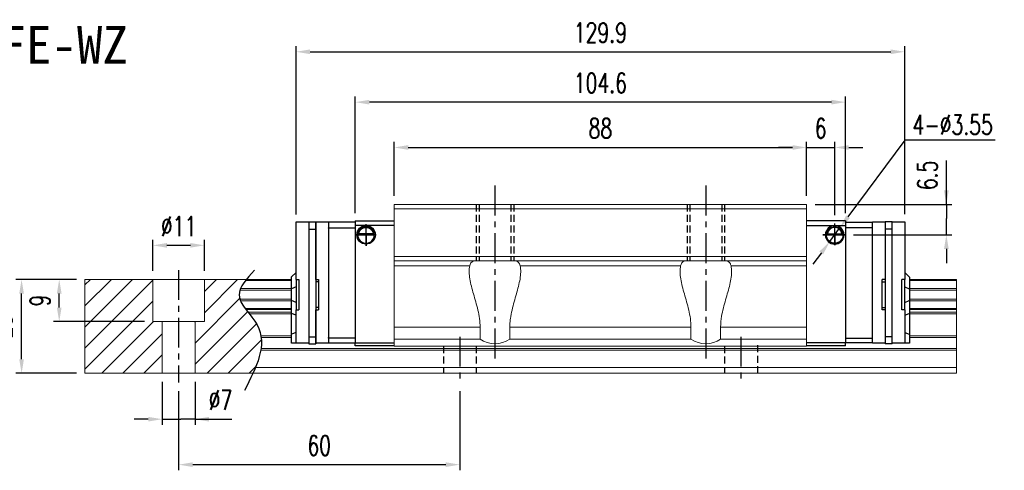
# Model space of a CAD drawing. Header units: millimetres. Extents: x 369 to 729, y 90 to 388.
# Tile 3 of 3: x 519 to 729, y 90 to 186. Entities that reach past the tile are written whole.
import ezdxf
from ezdxf.enums import TextEntityAlignment as Align

# ---------------------------------------------------------------- set-up
doc = ezdxf.new("R2010")
doc.units = ezdxf.units.MM
doc.header["$PDSIZE"] = -1
doc.linetypes.add('CENTER', pattern=[10.16, 6.35, -1.27, 1.27, -1.27])
doc.linetypes.add('DASHED', pattern=[0.75, 0.5, -0.25])
for name, color, linetype in [('2', 7, 'Continuous'), ('CHA', 2, 'Continuous'), ('CL', 1, 'CENTER'), ('DIM', 4, 'Continuous'), ('HID', 2, 'DASHED'), ('OUT', 3, 'Continuous')]:
    doc.layers.add(name, color=color, linetype=linetype)
doc.styles.add('DIM-7', font='SIMPLEX.shx', dxfattribs={"width": 0.7, "bigfont": 'chineset.shx'})
doc.styles.add('T', font='kaiu.ttf')
doc.dimstyles.new('CNS', dxfattribs={"dimtxt": 3.5, "dimasz": 2.5, "dimexe": 1, "dimexo": 1.5, "dimgap": 0.09, "dimtad": 0, "dimdsep": 46, "dimtxsty": 'DIM-7', "dimcen": 0.09, "dimclrd": 1, "dimclre": 1, "dimclrt": 4, "dimadec": 0, "dimazin": 0, "dimtfac": 1, "dimtix": 1, "dimtmove": 2, "dimatfit": 3, "dimfxl": 1, "dimtvp": 0.971429, "dimtolj": 1, "dimarcsym": 0})
doc.dimstyles.new('CNSx1 (指線專用)', dxfattribs={"dimscale": 0.8, "dimtxt": 3.5, "dimasz": 2.5, "dimexe": 1, "dimexo": 1.5, "dimgap": 1, "dimtad": 1, "dimtih": 1, "dimtoh": 1, "dimdsep": 46, "dimtxsty": 'DIM-7', "dimcen": 0.09, "dimclrd": 256, "dimclre": 256, "dimclrt": 4, "dimadec": 0, "dimazin": 0, "dimtfac": 1, "dimtix": 1, "dimtmove": 1, "dimatfit": 3, "dimfxl": 1, "dimtvp": 0.971429, "dimtolj": 1, "dimarcsym": 0})

# ---------------------------------------------------------------- blocks, each defined once
blk = doc.blocks.new('*D7')
at = {"layer": 'DEFPOINTS', "color": 0}
for p in [(590.7, 168.24), (590.7, 142.75), (695.3, 142.75)]:
    blk.add_point(p, dxfattribs=at)
at = {"layer": 'DIM', "color": 7, "lineweight": -2}
for p, q in [((590.7, 144.55), (590.7, 169.44)), ((692.3, 168.24), (593.7, 168.24)), ((695.3, 144.55), (695.3, 169.44))]:
    blk.add_line(p, q, dxfattribs=at)
at = {"layer": 'DIM', "color": 7}
for points in [[(593.7, 168.74), (593.7, 167.74), (590.7, 168.24)], [(692.3, 168.74), (692.3, 167.74), (695.3, 168.24)]]:
    blk.add_solid(points, dxfattribs=at)
at = {"layer": 'DIM', "color": 7, "insert": (643, 172.32), "char_height": 4.2, "attachment_point": 5, "style": 'DIM-7'}
blk.add_mtext('\\A1;104.6', dxfattribs=at)
blk = doc.blocks.new('*D9')
at = {"layer": 'DEFPOINTS', "color": 0}
for p in [(687, 146.45), (695.19, 139.95), (716.83, 139.95)]:
    blk.add_point(p, dxfattribs=at)
at = {"layer": 'DIM', "color": 7, "lineweight": -2}
for p, q in [((716.83, 146.45), (716.83, 155.83)), ((716.83, 149.45), (716.83, 152.45)), ((688.8, 146.45), (718.03, 146.45)), ((716.83, 146.45), (716.83, 143.45)), ((716.83, 142.95), (716.83, 143.45)), ((716.83, 139.95), (716.83, 142.95)), ((696.99, 139.95), (718.03, 139.95)), ((716.83, 136.95), (716.83, 133.95))]:
    blk.add_line(p, q, dxfattribs=at)
at = {"layer": 'DIM', "color": 7}
for points in [[(716.33, 149.45), (717.33, 149.45), (716.83, 146.45)], [(716.33, 136.95), (717.33, 136.95), (716.83, 139.95)]]:
    blk.add_solid(points, dxfattribs=at)
at = {"layer": 'DIM', "color": 7, "insert": (712.75, 152.64), "char_height": 4.2, "attachment_point": 5, "rotation": 90, "style": 'DIM-7'}
blk.add_mtext('\\A1;6.5', dxfattribs=at)
blk = doc.blocks.new('*D10')
at = {"layer": 'DEFPOINTS', "color": 0}
for p in [(549.5, 110.45), (556.5, 110.45), (556.5, 100.66)]:
    blk.add_point(p, dxfattribs=at)
at = {"layer": 'DIM', "color": 7, "lineweight": -2}
for p, q in [((549.5, 108.65), (549.5, 99.46)), ((556.5, 108.65), (556.5, 99.46)), ((546.5, 100.66), (543.5, 100.66)), ((549.5, 100.66), (552.5, 100.66)), ((552.5, 100.66), (553.5, 100.66)), ((556.5, 100.66), (553.5, 100.66)), ((556.5, 100.66), (564.34, 100.66)), ((559.5, 100.66), (562.5, 100.66))]:
    blk.add_line(p, q, dxfattribs=at)
at = {"layer": 'DIM', "color": 7}
for points in [[(546.5, 101.16), (546.5, 100.16), (549.5, 100.66)], [(559.5, 101.16), (559.5, 100.16), (556.5, 100.66)]]:
    blk.add_solid(points, dxfattribs=at)
at = {"layer": 'DIM', "color": 7, "insert": (561.92, 104.74), "char_height": 4.2, "attachment_point": 5, "style": 'DIM-7'}
blk.add_mtext('\\A1;%%C7', dxfattribs=at)
blk = doc.blocks.new('*D11')
at = {"layer": 'DEFPOINTS', "color": 0}
for p in [(547.5, 137.72), (547.5, 130.45), (558.5, 130.45)]:
    blk.add_point(p, dxfattribs=at)
at = {"layer": 'DIM', "color": 7, "lineweight": -2}
for p, q in [((547.5, 132.25), (547.5, 138.92)), ((558.5, 132.25), (558.5, 138.92)), ((555.5, 137.72), (550.5, 137.72))]:
    blk.add_line(p, q, dxfattribs=at)
at = {"layer": 'DIM', "color": 7}
for points in [[(550.5, 138.22), (550.5, 137.22), (547.5, 137.72)], [(555.5, 138.22), (555.5, 137.22), (558.5, 137.72)]]:
    blk.add_solid(points, dxfattribs=at)
at = {"layer": 'DIM', "color": 7, "insert": (553, 141.8), "char_height": 4.2, "attachment_point": 5, "style": 'DIM-7'}
blk.add_mtext('\\A1;%%C11', dxfattribs=at)
blk = doc.blocks.new('*D2')
at = {"layer": 'DEFPOINTS', "color": 0}
for p in [(527.52, 130.45), (533, 130.45), (547.5, 121.45)]:
    blk.add_point(p, dxfattribs=at)
at = {"layer": 'DIM', "color": 7, "lineweight": -2}
for p, q in [((531.2, 130.45), (526.32, 130.45)), ((527.52, 124.45), (527.52, 127.45)), ((545.7, 121.45), (526.32, 121.45))]:
    blk.add_line(p, q, dxfattribs=at)
at = {"layer": 'DIM', "color": 7}
for points in [[(527.02, 127.45), (528.02, 127.45), (527.52, 130.45)], [(527.02, 124.45), (528.02, 124.45), (527.52, 121.45)]]:
    blk.add_solid(points, dxfattribs=at)
at = {"layer": 'DIM', "color": 7, "insert": (523.44, 125.95), "char_height": 4.2, "attachment_point": 5, "rotation": 90, "style": 'DIM-7'}
blk.add_mtext('\\A1;9', dxfattribs=at)
blk = doc.blocks.new('*D3')
at = {"layer": 'DEFPOINTS', "color": 0}
for p in [(553, 108.45), (613, 108.45), (613, 90.97)]:
    blk.add_point(p, dxfattribs=at)
at = {"layer": 'DIM', "color": 7, "lineweight": -2}
for p, q in [((553, 106.65), (553, 89.77)), ((613, 106.65), (613, 89.77)), ((556, 90.97), (610, 90.97))]:
    blk.add_line(p, q, dxfattribs=at)
at = {"layer": 'DIM', "color": 7}
for points in [[(556, 91.47), (556, 90.47), (553, 90.97)], [(610, 91.47), (610, 90.47), (613, 90.97)]]:
    blk.add_solid(points, dxfattribs=at)
at = {"layer": 'DIM', "color": 7, "insert": (583, 95.05), "char_height": 4.2, "attachment_point": 5, "style": 'DIM-7'}
blk.add_mtext('\\A1;60', dxfattribs=at)
blk = doc.blocks.new('*D4')
at = {"layer": 'DEFPOINTS', "color": 0}
for p in [(519.49, 130.45), (533, 130.45), (533, 110.45)]:
    blk.add_point(p, dxfattribs=at)
at = {"layer": 'DIM', "color": 7, "lineweight": -2}
for p, q in [((531.2, 130.45), (518.29, 130.45)), ((519.49, 113.45), (519.49, 127.45)), ((531.2, 110.45), (518.29, 110.45))]:
    blk.add_line(p, q, dxfattribs=at)
at = {"layer": 'DIM', "color": 7}
for points in [[(518.99, 127.45), (519.99, 127.45), (519.49, 130.45)], [(518.99, 113.45), (519.99, 113.45), (519.49, 110.45)]]:
    blk.add_solid(points, dxfattribs=at)
at = {"layer": 'DIM', "color": 7, "insert": (515.41, 120.45), "char_height": 4.2, "attachment_point": 5, "rotation": 90, "style": 'DIM-7'}
blk.add_mtext('\\A1;20', dxfattribs=at)
blk = doc.blocks.new('*D18')
at = {"layer": 'DEFPOINTS', "color": 0}
for p in [(707.95, 178.98), (578.05, 142.5), (707.95, 142.55)]:
    blk.add_point(p, dxfattribs=at)
at = {"layer": 'DIM', "color": 7, "lineweight": -2}
for p, q in [((578.05, 144.3), (578.05, 180.18)), ((581.05, 178.98), (704.95, 178.98)), ((707.95, 144.35), (707.95, 180.18))]:
    blk.add_line(p, q, dxfattribs=at)
at = {"layer": 'DIM', "color": 7}
for points in [[(581.05, 179.48), (581.05, 178.48), (578.05, 178.98)], [(704.95, 179.48), (704.95, 178.48), (707.95, 178.98)]]:
    blk.add_solid(points, dxfattribs=at)
at = {"layer": 'DIM', "color": 7, "insert": (643, 183.06), "char_height": 4.2, "attachment_point": 5, "style": 'DIM-7'}
blk.add_mtext('\\A1;129.9', dxfattribs=at)
blk = doc.blocks.new('*D65')
at = {"layer": 'DEFPOINTS', "color": 0}
for p in [(687, 158.58), (599, 146.45), (687, 146.45)]:
    blk.add_point(p, dxfattribs=at)
at = {"layer": 'DIM', "color": 7, "lineweight": -2}
for p, q in [((599, 148.25), (599, 159.78)), ((687, 148.25), (687, 159.78)), ((602, 158.58), (684, 158.58))]:
    blk.add_line(p, q, dxfattribs=at)
at = {"layer": 'DIM', "color": 7}
for points in [[(602, 159.08), (602, 158.08), (599, 158.58)], [(684, 159.08), (684, 158.08), (687, 158.58)]]:
    blk.add_solid(points, dxfattribs=at)
at = {"layer": 'DIM', "color": 7, "insert": (643, 162.66), "char_height": 4.2, "attachment_point": 5, "style": 'DIM-7'}
blk.add_mtext('\\A1;88', dxfattribs=at)
blk = doc.blocks.new('*D66')
at = {"layer": 'DEFPOINTS', "color": 0}
for p in [(693, 158.58), (687, 146.45), (693, 142.34)]:
    blk.add_point(p, dxfattribs=at)
at = {"layer": 'DIM', "color": 7, "lineweight": -2}
for p, q in [((687, 148.25), (687, 159.78)), ((693, 144.14), (693, 159.78)), ((684, 158.58), (681, 158.58)), ((687, 158.58), (693, 158.58)), ((696, 158.58), (699, 158.58))]:
    blk.add_line(p, q, dxfattribs=at)
at = {"layer": 'DIM', "color": 7}
for points in [[(684, 159.08), (684, 158.08), (687, 158.58)], [(696, 159.08), (696, 158.08), (693, 158.58)]]:
    blk.add_solid(points, dxfattribs=at)
at = {"layer": 'DIM', "color": 7, "insert": (690, 162.66), "char_height": 4.2, "attachment_point": 5, "style": 'DIM-7'}
blk.add_mtext('\\A1;6', dxfattribs=at)
blk = doc.blocks.new('*D85')
at = {"layer": 'DEFPOINTS', "color": 0}
for p in [(694.06, 141.38), (691.94, 138.53)]:
    blk.add_point(p, dxfattribs=at)
at = {"layer": 'DIM', "color": 0, "lineweight": -2}
for p, q in [((707.95, 160.13), (695.84, 143.79)), ((727.21, 160.13), (707.95, 160.13)), ((691.94, 138.53), (694.06, 141.38)), ((690.16, 136.12), (688.37, 133.71))]:
    blk.add_line(p, q, dxfattribs=at)
at = {"layer": 'DIM', "color": 0}
for points in [[(695.44, 144.09), (696.24, 143.49), (694.06, 141.38)], [(689.75, 136.41), (690.56, 135.82), (691.94, 138.53)]]:
    blk.add_solid(points, dxfattribs=at)
at = {"layer": 'DIM', "color": 0, "insert": (718.18, 163.43), "char_height": 4.2, "attachment_point": 5, "style": 'DIM-7'}
blk.add_mtext('\\A1;4-∅3.55', dxfattribs=at)

msp = doc.modelspace()

# ---------------------------------------------------------------- linework, layer by layer
at = {"layer": '2', "color": 0, "linetype": 'Continuous'}
for p, q in [((590.701, 142.952), (598.999, 142.952)), ((590.701, 142.952), (590.701, 141.952)), ((695.299, 142.952), (687, 142.952)), ((695.299, 142.952), (695.299, 141.952)), ((578.051, 142.556), (578.051, 142.702)), ((578.051, 142.702), (580.751, 142.702)), ((578.051, 141.349), (578.051, 142.556)), ((578.051, 140.995), (578.051, 141.349)), ((578.051, 130.452), (578.051, 140.995)), ((580.751, 142.702), (582.251, 142.702)), ((580.751, 142.702), (580.751, 116.702)), ((580.751, 141.202), (582.251, 141.202)), ((582.251, 142.702), (582.251, 141.202)), ((582.251, 142.556), (582.251, 142.702)), ((582.251, 142.702), (584.951, 142.702)), ((582.251, 141.349), (582.251, 142.556)), ((582.251, 140.995), (582.251, 141.349)), ((582.251, 141.202), (582.251, 118.202)), ((582.251, 130.452), (582.251, 140.995)), ((584.951, 142.702), (584.951, 142.556)), ((584.951, 142.652), (584.951, 141.452)), ((590.701, 142.652), (584.951, 142.652)), ((584.951, 142.556), (584.951, 141.349)), ((584.951, 141.349), (584.951, 141.452)), ((584.951, 141.452), (590.701, 141.452)), ((584.951, 141.349), (584.951, 140.995)), ((584.951, 140.995), (584.951, 118.41)), ((590.701, 141.952), (590.701, 116.952)), ((599.001, 141.952), (590.701, 141.952)), ((686.999, 141.952), (695.299, 141.952)), ((695.299, 142.652), (701.049, 142.652)), ((695.299, 141.952), (695.299, 116.952)), ((701.049, 141.452), (695.299, 141.452)), ((701.049, 116.852), (701.049, 142.702)), ((701.049, 142.702), (703.749, 142.702)), ((705.249, 142.702), (703.749, 142.702)), ((703.749, 142.702), (703.749, 116.702)), ((705.249, 141.202), (703.749, 141.202)), ((705.249, 142.702), (707.949, 142.702)), ((705.249, 116.702), (705.249, 142.702)), ((707.949, 142.702), (707.949, 142.556)), ((707.949, 142.556), (707.949, 141.349)), ((707.949, 141.349), (707.949, 140.995)), ((707.949, 140.995), (707.949, 130.452)), ((591.227, 140.002), (594.775, 140.002)), ((594.633, 140.135), (591.369, 140.135)), ((594.556, 140.202), (591.446, 140.202)), ((694.774, 140.002), (691.225, 140.002)), ((691.368, 140.135), (694.631, 140.135)), ((691.444, 140.202), (694.555, 140.202)), ((577.051, 130.952), (577.101, 131.002)), ((577.051, 128.448), (577.051, 130.952)), ((578.051, 131.952), (577.101, 131.002)), ((578.051, 130.452), (578.051, 123.952)), ((578.051, 130.452), (578.651, 130.452)), ((578.651, 130.452), (578.651, 123.952)), ((582.251, 130.452), (582.851, 130.452)), ((582.851, 130.452), (582.851, 123.952)), ((703.749, 130.452), (703.149, 130.452)), ((703.149, 123.952), (703.149, 130.452)), ((707.349, 123.952), (707.349, 130.452)), ((707.949, 130.452), (707.349, 130.452)), ((708.899, 131.002), (707.949, 131.952)), ((707.949, 123.952), (707.949, 130.452)), ((708.949, 130.952), (708.899, 131.002)), ((708.949, 130.952), (708.949, 128.448)), ((577.051, 128.448), (577.101, 128.468)), ((577.051, 125.956), (577.051, 128.448)), ((578.051, 128.842), (577.101, 128.468)), ((582.851, 129.952), (582.251, 129.952)), ((703.149, 129.952), (703.749, 129.952)), ((707.949, 128.842), (708.899, 128.468)), ((708.949, 128.448), (708.899, 128.468)), ((708.949, 128.448), (708.949, 125.956)), ((577.051, 123.221), (577.051, 125.956)), ((577.051, 125.956), (577.101, 125.936)), ((578.051, 125.562), (577.101, 125.936)), ((582.851, 124.452), (582.251, 124.452)), ((703.149, 124.452), (703.749, 124.452)), ((707.949, 125.562), (708.899, 125.936)), ((708.949, 125.956), (708.899, 125.936)), ((708.949, 125.956), (708.949, 123.221)), ((577.051, 118.742), (577.051, 123.221)), ((577.051, 123.221), (577.101, 123.202)), ((578.051, 122.827), (577.101, 123.202)), ((578.051, 123.952), (578.651, 123.952)), ((578.051, 118.41), (578.051, 123.952)), ((582.251, 118.41), (582.251, 123.952)), ((582.251, 123.952), (582.851, 123.952)), ((703.749, 123.952), (703.149, 123.952)), ((707.949, 123.952), (707.349, 123.952)), ((707.949, 123.952), (707.949, 118.41)), ((707.949, 122.827), (708.899, 123.202)), ((708.949, 123.221), (708.899, 123.202)), ((708.949, 123.221), (708.949, 118.742)), ((577.051, 118.742), (577.101, 118.763)), ((577.051, 116.852), (577.051, 118.742)), ((578.051, 119.157), (577.101, 118.763)), ((578.051, 118.056), (578.051, 118.41)), ((578.051, 116.999), (578.051, 118.056)), ((580.751, 118.202), (582.251, 118.202)), ((582.251, 118.056), (582.251, 118.41)), ((582.251, 118.202), (582.251, 116.702)), ((582.251, 116.999), (582.251, 118.056)), ((584.951, 118.41), (584.951, 118.056)), ((584.951, 117.952), (584.951, 118.056)), ((584.951, 118.056), (584.951, 116.999)), ((590.701, 117.952), (584.951, 117.952)), ((584.951, 117.952), (584.951, 116.952)), ((695.299, 117.952), (701.049, 117.952)), ((705.249, 118.202), (703.749, 118.202)), ((707.949, 119.157), (708.899, 118.763)), ((707.949, 118.41), (707.949, 118.056)), ((707.949, 118.056), (707.949, 116.999)), ((708.949, 118.742), (708.899, 118.763)), ((708.949, 118.742), (708.949, 116.852)), ((577.051, 116.852), (577.101, 116.852)), ((578.051, 116.852), (577.101, 116.852)), ((578.051, 116.852), (578.051, 116.999)), ((580.751, 116.852), (578.051, 116.852)), ((580.751, 116.702), (582.251, 116.702)), ((582.251, 116.852), (582.251, 116.999)), ((584.951, 116.852), (582.251, 116.852)), ((584.951, 116.852), (584.951, 116.999)), ((584.951, 116.952), (590.701, 116.952)), ((590.701, 116.952), (598.999, 116.952)), ((590.701, 116.317), (590.701, 116.952)), ((598.999, 116.317), (590.701, 116.317)), ((695.299, 116.952), (686.999, 116.952)), ((695.299, 116.317), (686.999, 116.317)), ((695.299, 116.317), (695.299, 116.952)), ((701.049, 116.952), (695.299, 116.952)), ((703.749, 116.852), (701.049, 116.852)), ((705.249, 116.702), (703.749, 116.702)), ((707.949, 116.852), (705.249, 116.852)), ((707.949, 116.852), (707.949, 116.999)), ((708.899, 116.852), (707.949, 116.852)), ((708.949, 116.852), (708.899, 116.852))]:
    msp.add_line(p, q, dxfattribs=at)
at = {"layer": '2', "color": 0, "linetype": 'Continuous', "extrusion": (0, 0, -1)}
for centre, radius, start, end in [((-593.001, 139.952), 1.975, 270, 90), ((-593.001, 139.952), 1.575, 9.1332, 90), ((-593.001, 139.952), 1.975, 90, 270), ((-593.001, 139.952), 1.575, 90, 170.8668), ((-692.999, 139.952), 1.775, 270, 90), ((-692.999, 139.952), 1.775, 90, 270)]:
    msp.add_arc(centre, radius, start, end, dxfattribs=at)
at = {"layer": '2', "color": 0, "linetype": 'Continuous'}
for centre, radius, start, end in [((593.001, 139.952), 1.775, 90, 270), ((593.001, 139.952), 1.775, 270, 90), ((692.999, 139.952), 1.975, 90, 270), ((692.999, 139.952), 1.575, 90, 170.8668), ((692.999, 139.952), 1.975, 270, 90), ((692.999, 139.952), 1.575, 9.1332, 90)]:
    msp.add_arc(centre, radius, start, end, dxfattribs=at)
for points, knots in [([(591.369, 140.135), (591.385, 140.211), (591.407, 140.301), (591.471, 140.49), (591.513, 140.592), (591.618, 140.788), (591.682, 140.884), (591.854, 141.096), (591.972, 141.206), (592.232, 141.387), (592.376, 141.46), (592.679, 141.557), (592.841, 141.583), (593.001, 141.583)], [0, 0, 0, 0, 0.1376864, 0.1376864, 0.275472, 0.275472, 0.4123557, 0.4123557, 0.6064308, 0.6064308, 0.8046387, 0.8046387, 1, 1, 1, 1]), ([(593.001, 141.583), (593.152, 141.583), (593.305, 141.56), (593.622, 141.464), (593.788, 141.38), (594.058, 141.181), (594.172, 141.071), (594.344, 140.852), (594.41, 140.745), (594.516, 140.531), (594.557, 140.421), (594.606, 140.255), (594.621, 140.191), (594.633, 140.135)], [0, 0, 0, 0, 0.1837975, 0.1837975, 0.4104893, 0.4104893, 0.6000274, 0.6000274, 0.749109, 0.749109, 0.8991923, 0.8991923, 1, 1, 1, 1]), ([(692.999, 141.583), (692.848, 141.583), (692.696, 141.56), (692.379, 141.464), (692.213, 141.38), (691.943, 141.181), (691.829, 141.071), (691.657, 140.852), (691.59, 140.745), (691.484, 140.531), (691.443, 140.421), (691.394, 140.255), (691.379, 140.191), (691.368, 140.135)], [0, 0, 0, 0, 0.1837975, 0.1837975, 0.4104893, 0.4104893, 0.6000274, 0.6000274, 0.749109, 0.749109, 0.8991923, 0.8991923, 1, 1, 1, 1]), ([(694.631, 140.135), (694.615, 140.211), (694.593, 140.301), (694.53, 140.49), (694.487, 140.592), (694.382, 140.788), (694.319, 140.884), (694.147, 141.096), (694.028, 141.206), (693.769, 141.387), (693.624, 141.46), (693.322, 141.557), (693.16, 141.583), (692.999, 141.583)], [0, 0, 0, 0, 0.1376863, 0.1376863, 0.275472, 0.275472, 0.4123557, 0.4123557, 0.6064308, 0.6064308, 0.8046387, 0.8046387, 1, 1, 1, 1])]:
    msp.add_open_spline(points, degree=3, knots=knots, dxfattribs=at)
for points, degree in [([(591.369, 140.135), (591.395, 140.158), (591.42, 140.18), (591.446, 140.202)], 3), ([(594.556, 140.202), (594.582, 140.18), (594.607, 140.158), (594.633, 140.135)], 3), ([(691.444, 140.202), (691.406, 140.17), (691.368, 140.135)], 2), ([(694.631, 140.135), (694.593, 140.17), (694.555, 140.202)], 2)]:
    msp.add_open_spline(points, degree=degree, dxfattribs=at)
at = {"layer": 'CL', "color": 0}
for p, q in [((620.499, 150.452), (620.499, 113.131)), ((665.499, 150.452), (665.499, 113.131)), ((592.999, 137.636), (592.999, 142.198)), ((692.999, 137.728), (692.999, 142.341)), ((595.136, 139.952), (590.866, 139.952)), ((590.866, 139.952), (592.999, 139.952)), ((695.186, 139.952), (690.437, 139.952)), ((690.437, 139.952), (692.999, 139.952)), ((552.999, 132.452), (552.999, 108.452)), ((612.999, 118.252), (612.999, 108.452)), ((672.999, 118.252), (672.999, 108.452))]:
    msp.add_line(p, q, dxfattribs=at)
at = {"layer": 'DIM', "color": 0}
for p, q in [((592.999, 139.952), (595.136, 139.952)), ((592.999, 139.952), (592.999, 137.636)), ((692.999, 139.952), (695.186, 139.952)), ((692.999, 139.952), (692.999, 137.728)), ((532.999, 129.288), (534.164, 130.452)), ((532.999, 124.798), (538.654, 130.452)), ((532.999, 120.308), (543.144, 130.452)), ((532.999, 115.818), (547.499, 130.318)), ((558.499, 127.847), (561.104, 130.452)), ((558.499, 123.357), (565.594, 130.452)), ((556.499, 116.867), (566.025, 126.392)), ((532.999, 111.327), (547.499, 125.827)), ((556.499, 112.377), (567.702, 123.58)), ((536.614, 110.452), (547.614, 121.452)), ((556.499, 121.357), (556.594, 121.452)), ((559.065, 110.452), (569.607, 120.994)), ((541.104, 110.452), (549.499, 118.847)), ((563.555, 110.452), (570.657, 117.555)), ((545.594, 110.452), (549.499, 114.357)), ((568.045, 110.452), (569.5, 111.907))]:
    msp.add_line(p, q, dxfattribs=at)
msp.add_open_spline([(569.199, 132.414), (567.518, 130.623), (563.86, 126.728), (573.385, 119.043), (569.57, 111.658), (567.057, 106.793)], degree=3, knots=[0, 0, 0, 0, 6.2737393, 13.647637, 27.8750855, 27.8750855, 27.8750855, 27.8750855], dxfattribs=at)
at = {"layer": 'HID', "color": 0, "ltscale": 3}
for p, q in [((616.499, 146.452), (616.499, 134.452)), ((617.1, 146.452), (617.1, 134.452)), ((623.9, 146.452), (623.9, 134.452)), ((624.499, 146.452), (624.499, 134.452)), ((661.499, 146.452), (661.499, 134.452)), ((662.099, 146.452), (662.099, 134.452)), ((668.899, 146.452), (668.899, 134.452)), ((669.499, 146.452), (669.499, 134.452)), ((609.499, 116.252), (609.499, 110.452)), ((616.499, 116.252), (616.499, 110.452)), ((669.499, 116.252), (669.499, 110.452)), ((676.499, 116.452), (676.499, 110.452))]:
    msp.add_line(p, q, dxfattribs=at)
at = {"layer": 'OUT', "color": 0, "linetype": 'Continuous', "lineweight": 15}
for p, q in [((598.999, 146.452), (598.999, 116.252)), ((686.999, 146.452), (598.999, 146.452)), ((598.999, 145.502), (686.999, 145.502)), ((686.999, 146.452), (686.999, 116.252)), ((598.999, 135.352), (686.999, 135.352)), ((598.999, 134.452), (686.999, 134.452)), ((598.999, 133.366), (615.126, 133.366)), ((625.873, 133.366), (660.126, 133.366)), ((670.873, 133.366), (686.999, 133.366)), ((532.999, 130.452), (532.999, 110.452)), ((577.049, 130.452), (532.999, 130.452)), ((547.499, 121.452), (547.499, 130.452)), ((558.499, 121.452), (558.499, 130.452)), ((719, 130.452), (708.949, 130.452)), ((719, 130.452), (719, 130.196)), ((577.049, 128.192), (566.084, 128.192)), ((577.049, 128.486), (566.194, 128.486)), ((577.049, 130.196), (567.239, 130.196)), ((719, 130.196), (708.949, 130.196)), ((719, 128.486), (708.949, 128.486)), ((719, 128.192), (708.949, 128.192)), ((719, 130.196), (719, 128.486)), ((719, 128.486), (719, 128.192)), ((719, 128.192), (719, 126.212)), ((577.049, 126.212), (566.08, 126.212)), ((719, 126.212), (708.949, 126.212)), ((719, 126.212), (719, 125.917)), ((577.049, 125.917), (566.191, 125.917)), ((577.049, 124.237), (567.201, 124.237)), ((577.049, 124.073), (567.323, 124.073)), ((719, 125.917), (708.949, 125.917)), ((719, 124.237), (708.949, 124.237)), ((719, 124.073), (708.949, 124.073)), ((719, 125.917), (719, 124.237)), ((719, 124.237), (719, 124.073)), ((719, 124.073), (719, 123.479)), ((577.049, 123.479), (567.782, 123.479)), ((577.049, 123.125), (568.062, 123.125)), ((719, 123.479), (708.949, 123.479)), ((719, 123.125), (708.949, 123.125)), ((719, 123.479), (719, 123.125)), ((719, 123.125), (719, 118.459)), ((558.499, 121.452), (547.499, 121.452)), ((549.499, 121.452), (549.499, 110.452)), ((556.499, 121.452), (556.499, 110.452)), ((598.999, 120.252), (617.337, 120.252)), ((617.337, 120.252), (617.337, 117.752)), ((623.662, 117.752), (623.662, 120.252)), ((623.662, 120.252), (662.337, 120.252)), ((662.337, 120.252), (662.337, 117.752)), ((668.662, 120.252), (686.999, 120.252)), ((668.662, 120.252), (668.662, 117.752)), ((577.049, 118.459), (570.553, 118.459)), ((577.049, 118.106), (570.607, 118.106)), ((598.999, 117.752), (617.337, 117.752)), ((623.662, 117.752), (662.337, 117.752)), ((668.662, 117.752), (686.999, 117.752)), ((719, 118.459), (708.949, 118.456)), ((719, 118.106), (708.949, 118.106)), ((719, 118.459), (719, 118.106)), ((719, 118.106), (719, 115.699)), ((719, 115.699), (570.574, 115.699)), ((598.999, 116.252), (686.999, 116.252)), ((719, 115.699), (719, 115.345)), ((699, 115.345), (570.519, 115.345)), ((719, 115.345), (699, 115.345)), ((719, 115.345), (719, 111.652)), ((719, 111.652), (569.397, 111.652)), ((719, 111.652), (719, 110.452)), ((699, 110.452), (532.999, 110.452)), ((719, 110.452), (699, 110.452))]:
    msp.add_line(p, q, dxfattribs=at)
for centre in [(620.499, 122.252), (665.499, 122.252)]:
    msp.add_arc(centre, 5.5, 234.9032, 305.0968, dxfattribs=at)
for points, knots in [([(615.126, 133.366), (615.028, 132.945), (614.992, 132.488), (615.01, 131.544), (615.063, 131.055), (615.23, 130.043), (615.345, 129.516), (615.609, 128.45), (615.758, 127.909), (616.071, 126.808), (616.236, 126.248), (616.558, 125.105), (616.718, 124.518), (616.999, 123.326), (617.119, 122.724), (617.289, 121.502), (617.337, 120.881), (617.337, 120.252)], [0, 0, 0, 0, 0.125, 0.125, 0.25, 0.25, 0.375, 0.375, 0.5, 0.5, 0.625, 0.625, 0.75, 0.75, 0.875, 0.875, 1, 1, 1, 1]), ([(616.632, 134.452), (616.531, 134.452), (616.434, 134.448), (616.247, 134.431), (616.157, 134.418), (615.904, 134.362), (615.757, 134.303), (615.566, 134.172), (615.507, 134.121), (615.403, 134.007), (615.357, 133.943), (615.233, 133.731), (615.17, 133.56), (615.126, 133.366)], [0, 0, 0, 0, 0.125, 0.125, 0.25, 0.25, 0.5, 0.5, 0.625, 0.625, 0.75, 0.75, 1, 1, 1, 1]), ([(623.662, 120.252), (623.662, 120.564), (623.674, 120.879), (623.719, 121.502), (623.753, 121.811), (623.88, 122.729), (624.001, 123.33), (624.281, 124.518), (624.441, 125.106), (624.764, 126.252), (624.929, 126.811), (625.241, 127.91), (625.39, 128.448), (625.652, 129.507), (625.767, 130.03), (625.935, 131.051), (625.989, 131.542), (626.003, 132.25), (625.996, 132.481), (625.956, 132.934), (625.922, 133.155), (625.873, 133.366)], [0, 0, 0, 0, 0.0625, 0.0625, 0.125, 0.125, 0.25, 0.25, 0.375, 0.375, 0.5, 0.5, 0.625, 0.625, 0.75, 0.75, 0.875, 0.875, 0.9375, 0.9375, 1, 1, 1, 1]), ([(625.873, 133.366), (625.851, 133.463), (625.824, 133.555), (625.761, 133.724), (625.725, 133.801), (625.643, 133.942), (625.597, 134.006), (625.492, 134.121), (625.434, 134.172), (625.244, 134.302), (625.096, 134.362), (624.758, 134.437), (624.57, 134.452), (624.367, 134.452)], [0, 0, 0, 0, 0.125, 0.125, 0.25, 0.25, 0.375, 0.375, 0.5, 0.5, 0.75, 0.75, 1, 1, 1, 1]), ([(660.126, 133.366), (660.028, 132.945), (659.992, 132.488), (660.01, 131.544), (660.063, 131.055), (660.23, 130.043), (660.345, 129.516), (660.609, 128.45), (660.758, 127.909), (661.071, 126.808), (661.236, 126.248), (661.558, 125.105), (661.718, 124.518), (661.999, 123.326), (662.119, 122.724), (662.289, 121.502), (662.337, 120.881), (662.337, 120.252)], [0, 0, 0, 0, 0.125, 0.125, 0.25, 0.25, 0.375, 0.375, 0.5, 0.5, 0.625, 0.625, 0.75, 0.75, 0.875, 0.875, 1, 1, 1, 1]), ([(661.632, 134.452), (661.531, 134.452), (661.434, 134.448), (661.247, 134.431), (661.157, 134.418), (660.904, 134.362), (660.757, 134.303), (660.566, 134.172), (660.507, 134.121), (660.403, 134.007), (660.357, 133.943), (660.233, 133.731), (660.17, 133.56), (660.126, 133.366)], [0, 0, 0, 0, 0.125, 0.125, 0.25, 0.25, 0.5, 0.5, 0.625, 0.625, 0.75, 0.75, 1, 1, 1, 1]), ([(668.662, 120.252), (668.662, 120.564), (668.674, 120.879), (668.719, 121.502), (668.753, 121.811), (668.88, 122.729), (669.001, 123.33), (669.281, 124.518), (669.441, 125.106), (669.764, 126.252), (669.929, 126.811), (670.241, 127.91), (670.39, 128.448), (670.652, 129.507), (670.767, 130.03), (670.935, 131.051), (670.989, 131.542), (671.003, 132.25), (670.996, 132.481), (670.956, 132.934), (670.922, 133.155), (670.873, 133.366)], [0, 0, 0, 0, 0.0625, 0.0625, 0.125, 0.125, 0.25, 0.25, 0.375, 0.375, 0.5, 0.5, 0.625, 0.625, 0.75, 0.75, 0.875, 0.875, 0.9375, 0.9375, 1, 1, 1, 1]), ([(670.873, 133.366), (670.851, 133.463), (670.824, 133.555), (670.761, 133.724), (670.725, 133.801), (670.643, 133.942), (670.597, 134.006), (670.492, 134.121), (670.434, 134.172), (670.244, 134.302), (670.096, 134.362), (669.758, 134.437), (669.57, 134.452), (669.367, 134.452)], [0, 0, 0, 0, 0.125, 0.125, 0.25, 0.25, 0.375, 0.375, 0.5, 0.5, 0.75, 0.75, 1, 1, 1, 1])]:
    msp.add_open_spline(points, degree=3, knots=knots, dxfattribs=at)

# ---------------------------------------------------------------- texts
at = {"layer": 'CHA', "color": 7, "style": 'T'}
msp.add_text('TRH25FE-WZ', height=8, dxfattribs=at).set_placement((514.97, 180.392), align=Align.MIDDLE)

# ---------------------------------------------------------------- dimensions: what is measured, and where the dimension line sits
at = {"layer": 'DIM', "color": 0}
for base, p1, p2, picture, middle in [((707.949, 178.977), (578.051, 142.502), (707.949, 142.552), '*D18', (643, 183.057)), ((590.699, 168.242), (695.299, 142.752), (590.699, 142.752), '*D7', (642.999, 172.322)), ((686.999, 158.579), (598.999, 146.452), (686.999, 146.452), '*D65', (642.999, 162.659)), ((692.999, 158.579), (686.999, 146.452), (692.999, 142.341), '*D66', (689.999, 162.659)), ((612.999, 90.971), (552.999, 108.452), (612.999, 108.452), '*D3', (582.999, 95.051))]:
    dim = msp.add_linear_dim(base=base, p1=p1, p2=p2, dimstyle='CNS', override={"dimscale": 1.2, "dimclrd": 7, "dimclre": 7, "dimclrt": 7}, dxfattribs=at)
    dim.commit()
    dim.dimension.update_dxf_attribs({"geometry": picture, "text_midpoint": middle})
dim = msp.add_diameter_dim_2p(p1=(691.943, 138.526), p2=(694.056, 141.379), text='4-<>', dimstyle='CNSx1 (指線專用)', override={"dimscale": 1.2, "dimclrd": 0, "dimclre": 0, "dimclrt": 0}, dxfattribs=at)
dim.commit()
dim.dimension.update_dxf_attribs({"geometry": '*D85', "text_midpoint": (707.949, 160.125), "dimtype": 163})
dim = msp.add_linear_dim(base=(716.835, 139.952), p1=(686.999, 146.452), p2=(695.186, 139.952), angle=90, dimstyle='CNS', override={"dimscale": 1.2, "dimclrd": 7, "dimclre": 7, "dimclrt": 7, "dimtmove": 0}, dxfattribs=at)
dim.commit()
dim.dimension.update_dxf_attribs({"geometry": '*D9', "text_midpoint": (716.835, 152.64), "dimtype": 160})
dim = msp.add_linear_dim(base=(547.499, 137.719), p1=(558.499, 130.452), p2=(547.499, 130.452), text='%%C<>', dimstyle='CNS', override={"dimscale": 1.2, "dimclrd": 7, "dimclre": 7, "dimclrt": 7}, dxfattribs=at)
dim.commit()
dim.dimension.update_dxf_attribs({"geometry": '*D11', "text_midpoint": (552.999, 141.799)})
for base, p1, picture, middle in [((519.488, 130.452), (532.999, 110.452), '*D4', (515.408, 120.452)), ((527.515, 130.452), (547.499, 121.452), '*D2', (523.435, 125.952))]:
    dim = msp.add_linear_dim(base=base, p1=p1, p2=(532.999, 130.452), angle=90, dimstyle='CNS', override={"dimscale": 1.2, "dimclrd": 7, "dimclre": 7, "dimclrt": 7}, dxfattribs=at)
    dim.commit()
    dim.dimension.update_dxf_attribs({"geometry": picture, "text_midpoint": middle})
dim = msp.add_linear_dim(base=(556.499, 100.663), p1=(549.499, 110.452), p2=(556.499, 110.452), text='%%C<>', dimstyle='CNS', override={"dimscale": 1.2, "dimclrd": 7, "dimclre": 7, "dimclrt": 7, "dimtmove": 0}, dxfattribs=at)
dim.commit()
dim.dimension.update_dxf_attribs({"geometry": '*D10', "text_midpoint": (561.917, 100.663), "dimtype": 160})

doc.saveas('drawing.dxf')
